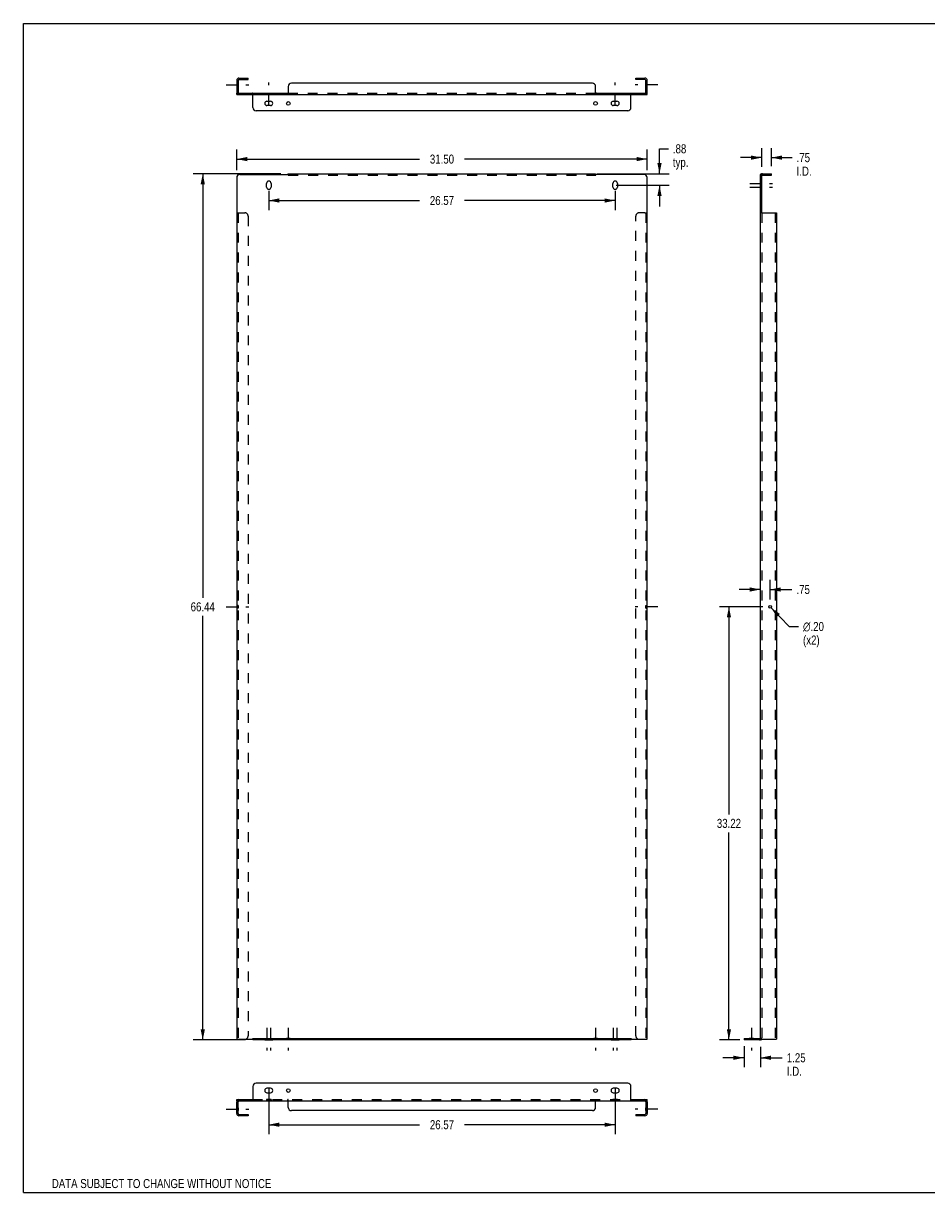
# Model space of a CAD drawing. Header units: inches. Extents: x 0 to 139, y 0 to 90.
# Tile 1 of 2: x 0 to 69, y 0 to 90. Entities that reach past the tile are written whole.
import ezdxf

# ---------------------------------------------------------------- set-up
doc = ezdxf.new("R2010")
doc.units = ezdxf.units.IN
doc.header["$LTSCALE"] = 7.62251
doc.header["$MEASUREMENT"] = 0
doc.linetypes.add('DASHED', pattern=[0.2, 0.1, -0.1])
doc.linetypes.add('HIDDEN', pattern=[0.2, 0.1, -0.1])
doc.layers.get('0').update_dxf_attribs({"linetype": 'CONTINUOUS'})
for name, color, linetype in [('001_SINGLE_WIDE', 7, 'CONTINUOUS'), ('02___PRT_ALL_AXES', 7, 'CONTINUOUS'), ('DEFAULT_2', 8, 'HIDDEN'), ('DIMENSIONS', 7, 'CONTINUOUS')]:
    doc.layers.add(name, color=color, linetype=linetype)
doc.styles.get("Standard").update_dxf_attribs({"font": 'txt', "width": 0.8})
doc.styles.add('TEXTSTYLE_1', font='gdt', dxfattribs={"width": 0.8})
doc.dimstyles.new('DIMSTYLE_1', dxfattribs={"dimtxt": 0.692955, "dimasz": 0.815242, "dimexe": 0.09, "dimexo": 0.07, "dimgap": 0.0425, "dimtad": 0, "dimtih": 1, "dimtoh": 1, "dimzin": 4, "dimdsep": 46, "dimtxsty": 'Standard', "dimblk": '_FILLED', "dimblk1": '_FILLED', "dimblk2": '_FILLED', "dimcen": 0.09, "dimadec": 0, "dimazin": 0, "dimtfac": 1, "dimtofl": 0, "dimtmove": 0, "dimatfit": 3, "dimldrblk": '_FILLED', "dimfxl": 0, "dimtolj": 1, "dimtzin": 4, "dimarcsym": 0})
doc.dimstyles.new('DIMSTYLE_2', dxfattribs={"dimtxt": 0.692955, "dimasz": 0.815242, "dimexe": 0.09, "dimexo": 0.07, "dimgap": 0.09, "dimtad": 0, "dimtih": 1, "dimtoh": 1, "dimzin": 4, "dimdsep": 46, "dimtxsty": 'Standard', "dimblk": '_FILLED', "dimblk1": '_FILLED', "dimblk2": '_FILLED', "dimcen": 0.09, "dimadec": 0, "dimazin": 0, "dimtfac": 1, "dimtofl": 0, "dimtmove": 0, "dimatfit": 3, "dimldrblk": '_FILLED', "dimfxl": 0, "dimtolj": 1, "dimtzin": 4, "dimarcsym": 0})

# ---------------------------------------------------------------- blocks, each defined once
blk = doc.blocks.new('_FILLED')
at = {"color": 0, "linetype": 'ByBlock'}
blk.add_solid([(0, 0), (-1, 0.2), (-1, -0.2)], dxfattribs=at)
blk = doc.blocks.new('*D1')
at = {"layer": 'DIMENSIONS', "color": 2, "linetype": 'Continuous'}
for p, q in [((16.365, 78.416), (16.365, 80.003)), ((47.861, 78.416), (47.861, 80.003)), ((16.365, 79.269), (30.381, 79.269)), ((47.861, 79.269), (33.846, 79.269))]:
    blk.add_line(p, q, dxfattribs=at)
at = {"layer": 'DIMENSIONS', "color": 2, "linetype": 'Continuous', "xscale": 0.8152416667, "yscale": 0.8152416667, "zscale": 0.8152416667, "rotation": 180}
blk.add_blockref('_FILLED', (16.365, 79.269), dxfattribs=at)
at = {"layer": 'DIMENSIONS', "color": 2, "linetype": 'Continuous', "xscale": 0.8152416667, "yscale": 0.8152416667, "zscale": 0.8152416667}
blk.add_blockref('_FILLED', (47.861, 79.269), dxfattribs=at)
at = {"layer": 'DIMENSIONS', "color": 2, "linetype": 'Continuous', "insert": (32.113, 79.615), "char_height": 0.693, "width": 2.77182, "attachment_point": 2, "line_spacing_factor": 0.9}
blk.add_mtext('31.50', dxfattribs=at)
blk = doc.blocks.new('*D2')
at = {"layer": '001_SINGLE_WIDE', "color": 2, "linetype": 'Continuous'}
for p, q in [((18.826, 76.834), (18.826, 75.358)), ((45.401, 76.834), (45.401, 75.358)), ((18.826, 76.092), (30.381, 76.092)), ((45.401, 76.092), (33.846, 76.092))]:
    blk.add_line(p, q, dxfattribs=at)
at = {"layer": '001_SINGLE_WIDE', "color": 2, "linetype": 'Continuous', "xscale": 0.8152416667, "yscale": 0.8152416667, "zscale": 0.8152416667, "rotation": 180}
blk.add_blockref('_FILLED', (18.826, 76.092), dxfattribs=at)
at = {"layer": '001_SINGLE_WIDE', "color": 2, "linetype": 'Continuous', "xscale": 0.8152416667, "yscale": 0.8152416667, "zscale": 0.8152416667}
blk.add_blockref('_FILLED', (45.401, 76.092), dxfattribs=at)
at = {"layer": '001_SINGLE_WIDE', "color": 2, "linetype": 'Continuous', "insert": (32.113, 76.438), "char_height": 0.693, "width": 2.77182, "attachment_point": 2, "line_spacing_factor": 0.9}
blk.add_mtext('26.57', dxfattribs=at)
blk = doc.blocks.new('*D3')
at = {"layer": 'DIMENSIONS', "color": 2, "linetype": 'Continuous'}
for p, q in [((48.803, 78.147), (48.803, 80.058)), ((48.803, 80.058), (49.482, 80.058)), ((44.008, 78.147), (49.536, 78.147)), ((45.489, 77.264), (49.536, 77.264)), ((48.803, 77.264), (48.803, 75.633))]:
    blk.add_line(p, q, dxfattribs=at)
at = {"layer": 'DIMENSIONS', "color": 2, "linetype": 'Continuous', "xscale": 0.8152416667, "yscale": 0.8152416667, "zscale": 0.8152416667}
for p, rotation in [((48.803, 78.147), 270), ((48.803, 77.264), 90)]:
    blk.add_blockref('_FILLED', p, dxfattribs=dict(at, rotation=rotation))
at = {"layer": 'DIMENSIONS', "color": 2, "linetype": 'Continuous', "insert": (49.828, 80.404), "char_height": 0.693, "width": 2.21746, "attachment_point": 1, "line_spacing_factor": 0.9}
blk.add_mtext('.88\\Ptyp.', dxfattribs=at)
blk = doc.blocks.new('*D4')
at = {"layer": 'DIMENSIONS', "color": 2, "linetype": 'Continuous'}
for p, q in [((56.72, 44.928), (53.396, 44.928)), ((54.13, 44.928), (54.13, 29.012)), ((54.13, 11.71), (54.13, 27.626)), ((54.97, 11.71), (53.396, 11.71))]:
    blk.add_line(p, q, dxfattribs=at)
at = {"layer": 'DIMENSIONS', "color": 2, "linetype": 'Continuous', "xscale": 0.8152416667, "yscale": 0.8152416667, "zscale": 0.8152416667}
for p, rotation in [((54.13, 44.928), 90), ((54.13, 11.71), 270)]:
    blk.add_blockref('_FILLED', p, dxfattribs=dict(at, rotation=rotation))
at = {"layer": 'DIMENSIONS', "color": 2, "linetype": 'Continuous', "insert": (54.13, 28.666), "char_height": 0.693, "width": 2.77182, "attachment_point": 2, "line_spacing_factor": 0.9}
blk.add_mtext('33.22', dxfattribs=at)
blk = doc.blocks.new('*D5')
at = {"layer": 'DIMENSIONS', "color": 2, "linetype": 'Continuous'}
for p, q in [((57.29, 45.499), (57.29, 46.99)), ((56.54, 46.256), (54.91, 46.256)), ((57.29, 46.256), (58.965, 46.256))]:
    blk.add_line(p, q, dxfattribs=at)
at = {"layer": 'DIMENSIONS', "color": 2, "linetype": 'Continuous', "xscale": 0.8152416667, "yscale": 0.8152416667, "zscale": 0.8152416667}
blk.add_blockref('_FILLED', (56.54, 46.256), dxfattribs=at)
at = {"layer": 'DIMENSIONS', "color": 2, "linetype": 'Continuous', "xscale": 0.8152416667, "yscale": 0.8152416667, "zscale": 0.8152416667, "rotation": 180}
blk.add_blockref('_FILLED', (57.29, 46.256), dxfattribs=at)
at = {"layer": 'DIMENSIONS', "color": 2, "linetype": 'Continuous', "insert": (59.312, 46.603), "char_height": 0.693, "width": 1.66309, "attachment_point": 1, "line_spacing_factor": 0.9}
blk.add_mtext('.75', dxfattribs=at)
blk = doc.blocks.new('*D6')
at = {"layer": 'DIMENSIONS', "color": 2, "linetype": 'Continuous'}
for p, q in [((57.361, 44.855), (58.745, 43.42)), ((58.745, 43.42), (59.465, 43.42))]:
    blk.add_line(p, q, dxfattribs=at)
at = {"layer": 'DIMENSIONS', "color": 2, "linetype": 'Continuous', "xscale": 0.8152416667, "yscale": 0.8152416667, "zscale": 0.8152416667, "rotation": 133.9515071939}
blk.add_blockref('_FILLED', (57.361, 44.855), dxfattribs=at)
at = {"layer": 'DIMENSIONS', "color": 2, "linetype": 'Continuous', "insert": (59.811, 43.766), "char_height": 0.69296, "width": 2.58703, "attachment_point": 1, "line_spacing_factor": 0.9, "style": 'TEXTSTYLE_1'}
blk.add_mtext('{\\Fgdt;n}\\Ftxt;.20\\P(x2)', dxfattribs=at)
blk = doc.blocks.new('*D7')
at = {"layer": 'DIMENSIONS', "color": 2, "linetype": 'Continuous'}
for p, q in [((19.756, 78.147), (13.028, 78.147)), ((13.761, 78.147), (13.761, 45.621)), ((13.761, 11.71), (13.761, 44.235)), ((17.044, 11.71), (13.028, 11.71))]:
    blk.add_line(p, q, dxfattribs=at)
at = {"layer": 'DIMENSIONS', "color": 2, "linetype": 'Continuous', "xscale": 0.8152416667, "yscale": 0.8152416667, "zscale": 0.8152416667}
for p, rotation in [((13.761, 78.147), 90), ((13.761, 11.71), 270)]:
    blk.add_blockref('_FILLED', p, dxfattribs=dict(at, rotation=rotation))
at = {"layer": 'DIMENSIONS', "color": 2, "linetype": 'Continuous', "insert": (13.761, 45.275), "char_height": 0.693, "width": 2.77182, "attachment_point": 2, "line_spacing_factor": 0.9}
blk.add_mtext('66.44', dxfattribs=at)
blk = doc.blocks.new('*D8')
at = {"layer": 'DIMENSIONS', "color": 2, "linetype": 'Continuous'}
for p, q in [((56.644, 78.666), (56.644, 80.114)), ((57.394, 78.718), (57.394, 80.114)), ((56.644, 79.38), (55.014, 79.38)), ((57.394, 79.38), (58.974, 79.38))]:
    blk.add_line(p, q, dxfattribs=at)
at = {"layer": 'DIMENSIONS', "color": 2, "linetype": 'Continuous', "xscale": 0.8152416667, "yscale": 0.8152416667, "zscale": 0.8152416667}
blk.add_blockref('_FILLED', (56.644, 79.38), dxfattribs=at)
at = {"layer": 'DIMENSIONS', "color": 2, "linetype": 'Continuous', "xscale": 0.8152416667, "yscale": 0.8152416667, "zscale": 0.8152416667, "rotation": 180}
blk.add_blockref('_FILLED', (57.394, 79.38), dxfattribs=at)
at = {"layer": 'DIMENSIONS', "color": 2, "linetype": 'Continuous', "insert": (59.321, 79.726), "char_height": 0.693, "width": 2.21746, "attachment_point": 1, "line_spacing_factor": 0.9}
blk.add_mtext('.75\\PI.D.', dxfattribs=at)
blk = doc.blocks.new('*D9')
at = {"layer": 'DIMENSIONS', "color": 2, "linetype": 'Continuous'}
for p, q in [((55.29, 11.243), (55.29, 9.61)), ((56.54, 11.191), (56.54, 9.61)), ((55.29, 10.344), (53.66, 10.344)), ((56.54, 10.344), (58.224, 10.344))]:
    blk.add_line(p, q, dxfattribs=at)
at = {"layer": 'DIMENSIONS', "color": 2, "linetype": 'Continuous', "xscale": 0.8152416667, "yscale": 0.8152416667, "zscale": 0.8152416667}
blk.add_blockref('_FILLED', (55.29, 10.344), dxfattribs=at)
at = {"layer": 'DIMENSIONS', "color": 2, "linetype": 'Continuous', "xscale": 0.8152416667, "yscale": 0.8152416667, "zscale": 0.8152416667, "rotation": 180}
blk.add_blockref('_FILLED', (56.54, 10.344), dxfattribs=at)
at = {"layer": 'DIMENSIONS', "color": 2, "linetype": 'Continuous', "insert": (58.57, 10.69), "char_height": 0.693, "width": 2.21746, "attachment_point": 1, "line_spacing_factor": 0.9}
blk.add_mtext('1.25\\PI.D.', dxfattribs=at)
blk = doc.blocks.new('*D10')
at = {"layer": '001_SINGLE_WIDE', "color": 2, "linetype": 'Continuous'}
for p, q in [((18.826, 7.43), (18.826, 4.474)), ((45.401, 7.43), (45.401, 4.474)), ((18.826, 5.208), (30.381, 5.208)), ((45.401, 5.208), (33.846, 5.208))]:
    blk.add_line(p, q, dxfattribs=at)
at = {"layer": '001_SINGLE_WIDE', "color": 2, "linetype": 'Continuous', "xscale": 0.8152416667, "yscale": 0.8152416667, "zscale": 0.8152416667, "rotation": 180}
blk.add_blockref('_FILLED', (18.826, 5.208), dxfattribs=at)
at = {"layer": '001_SINGLE_WIDE', "color": 2, "linetype": 'Continuous', "xscale": 0.8152416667, "yscale": 0.8152416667, "zscale": 0.8152416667}
blk.add_blockref('_FILLED', (45.401, 5.208), dxfattribs=at)
at = {"layer": '001_SINGLE_WIDE', "color": 2, "linetype": 'Continuous', "insert": (32.113, 5.555), "char_height": 0.693, "width": 2.77182, "attachment_point": 2, "line_spacing_factor": 0.9}
blk.add_mtext('26.57', dxfattribs=at)

msp = doc.modelspace()

# ---------------------------------------------------------------- linework, layer by layer
at = {"color": 7, "linetype": 'Continuous'}
for p, q in [((0, 0), (0, 89.677)), ((0, 89.677), (138.591, 89.677)), ((16.469, 85.302), (16.469, 84.4)), ((16.539, 85.372), (17.24, 85.372)), ((17.24, 85.372), (17.24, 85.476)), ((46.986, 85.372), (46.986, 85.476)), ((47.687, 85.372), (46.986, 85.372)), ((47.757, 84.4), (47.757, 85.302)), ((16.365, 84.226), (16.365, 84.33)), ((16.365, 84.33), (20.289, 84.33)), ((20.289, 84.33), (20.289, 84.226)), ((43.937, 84.33), (47.861, 84.33)), ((43.937, 84.33), (43.937, 84.226)), ((47.861, 84.226), (47.861, 84.33)), ((56.54, 78.095), (56.644, 78.095)), ((56.633, 78.127), (56.682, 78.035)), ((56.644, 75.147), (56.644, 78.095)), ((56.714, 78.043), (57.394, 78.043)), ((57.394, 78.043), (57.394, 78.147)), ((56.644, 75.147), (56.54, 75.147)), ((17.615, 11.814), (17.615, 11.71)), ((46.611, 11.71), (17.615, 11.71)), ((46.611, 11.814), (46.611, 11.71)), ((46.625, 11.743), (46.629, 11.746)), ((55.29, 11.814), (55.29, 11.71)), ((56.47, 11.71), (55.29, 11.71)), ((56.551, 11.73), (56.503, 11.822)), ((56.59, 11.74), (56.605, 11.742)), ((17.615, 8.142), (17.615, 7.131)), ((46.361, 8.392), (17.865, 8.392)), ((46.611, 7.131), (46.611, 8.142)), ((16.365, 7.038), (16.365, 7.142)), ((16.365, 7.038), (16.38, 7.038)), ((16.469, 6.066), (16.469, 6.968)), ((16.539, 7.038), (47.687, 7.038)), ((17.578, 7.038), (17.578, 7.142)), ((20.326, 6.538), (20.326, 7)), ((43.65, 6.288), (20.576, 6.288)), ((43.9, 6.538), (43.9, 7)), ((46.648, 7.038), (46.648, 7.142)), ((47.757, 6.968), (47.757, 6.066)), ((47.846, 7.038), (47.861, 7.038)), ((47.861, 7.038), (47.861, 7.142)), ((16.539, 5.996), (17.24, 5.996)), ((17.24, 5.996), (17.24, 5.892)), ((46.986, 5.996), (47.687, 5.996)), ((46.986, 5.996), (46.986, 5.892)), ((0, 0), (138.591, 0))]:
    msp.add_line(p, q, dxfattribs=at)
at = {"color": 3, "linetype": 'Continuous'}
for p, q in [((16.365, 85.302), (16.365, 84.4)), ((16.539, 85.476), (17.24, 85.476)), ((46.986, 85.476), (47.687, 85.476)), ((47.861, 84.4), (47.861, 85.302)), ((20.326, 84.83), (20.326, 84.319)), ((43.65, 85.08), (20.576, 85.08)), ((43.9, 84.319), (43.9, 84.83)), ((16.365, 84.226), (47.861, 84.226)), ((17.615, 83.226), (17.615, 84.189)), ((46.611, 83.226), (46.611, 84.189)), ((46.361, 82.976), (17.865, 82.976)), ((16.615, 78.095), (20.289, 78.095)), ((20.313, 78.114), (20.309, 78.111)), ((20.326, 78.147), (20.326, 78.127)), ((20.326, 78.147), (43.9, 78.147)), ((43.9, 78.147), (43.9, 78.127)), ((47.611, 78.095), (43.937, 78.095)), ((56.54, 11.762), (56.54, 78.095)), ((56.595, 78.117), (56.58, 78.114)), ((56.714, 78.147), (57.394, 78.147)), ((16.365, 77.845), (16.365, 11.762)), ((47.861, 11.762), (47.861, 77.845)), ((16.365, 75.147), (16.539, 75.147)), ((47.687, 75.147), (47.861, 75.147)), ((56.644, 75.147), (57.79, 75.147)), ((57.79, 75.147), (57.79, 11.762)), ((16.365, 11.762), (17.578, 11.762)), ((17.615, 11.814), (17.615, 11.822)), ((17.615, 11.814), (46.611, 11.814)), ((46.611, 11.814), (46.611, 11.822)), ((46.648, 11.762), (47.861, 11.762)), ((55.29, 11.814), (56.47, 11.814)), ((56.54, 11.762), (57.79, 11.762)), ((16.365, 7.142), (17.578, 7.142)), ((16.365, 6.066), (16.365, 6.968)), ((46.648, 7.142), (47.861, 7.142)), ((47.861, 6.968), (47.861, 6.066)), ((17.24, 5.892), (16.539, 5.892)), ((47.687, 5.892), (46.986, 5.892))]:
    msp.add_line(p, q, dxfattribs=at)
at = {"color": 7, "linetype": 'Continuous'}
for points in [[(20.301, 84.343), (20.3, 84.341), (20.299, 84.339), (20.298, 84.337), (20.297, 84.335), (20.296, 84.334), (20.294, 84.333), (20.293, 84.332), (20.292, 84.331), (20.291, 84.331), (20.289, 84.33)], [(20.326, 84.368), (20.324, 84.368), (20.322, 84.367), (20.32, 84.366), (20.318, 84.366), (20.317, 84.365), (20.315, 84.364), (20.314, 84.363), (20.312, 84.361), (20.311, 84.36), (20.309, 84.358), (20.308, 84.356), (20.307, 84.355), (20.306, 84.353), (20.305, 84.351), (20.304, 84.349), (20.303, 84.347), (20.301, 84.343)], [(43.9, 84.368), (43.902, 84.368), (43.904, 84.367), (43.906, 84.366), (43.908, 84.366), (43.91, 84.365), (43.911, 84.364), (43.913, 84.363), (43.914, 84.361), (43.916, 84.36), (43.917, 84.358), (43.918, 84.356), (43.92, 84.355), (43.921, 84.353), (43.922, 84.351), (43.923, 84.349), (43.924, 84.347)], [(43.924, 84.347), (43.926, 84.343), (43.927, 84.341), (43.927, 84.339), (43.928, 84.337), (43.93, 84.335), (43.931, 84.334), (43.932, 84.333), (43.933, 84.332), (43.934, 84.331), (43.936, 84.331), (43.937, 84.33)], [(56.673, 78.042), (56.672, 78.043), (56.67, 78.045), (56.669, 78.047), (56.667, 78.049), (56.665, 78.052), (56.663, 78.054), (56.661, 78.057), (56.659, 78.06), (56.657, 78.063), (56.655, 78.067), (56.653, 78.07), (56.651, 78.073), (56.649, 78.077), (56.648, 78.08), (56.647, 78.084), (56.646, 78.087), (56.645, 78.09), (56.645, 78.092), (56.644, 78.095)], [(56.682, 78.035), (56.682, 78.035), (56.681, 78.035), (56.68, 78.035), (56.68, 78.036), (56.679, 78.036), (56.678, 78.037), (56.677, 78.038), (56.675, 78.04), (56.674, 78.041), (56.673, 78.042)], [(17.602, 11.743), (17.598, 11.746), (17.596, 11.747), (17.595, 11.748), (17.594, 11.749), (17.592, 11.75), (17.591, 11.751), (17.589, 11.753), (17.587, 11.754), (17.586, 11.755), (17.584, 11.757), (17.582, 11.758), (17.58, 11.76), (17.578, 11.762)], [(17.615, 11.73), (17.614, 11.732), (17.612, 11.733), (17.611, 11.735), (17.61, 11.736), (17.609, 11.737), (17.607, 11.738), (17.606, 11.739), (17.606, 11.74), (17.605, 11.741), (17.604, 11.742), (17.603, 11.742), (17.602, 11.743)], [(46.611, 11.73), (46.613, 11.732), (46.614, 11.733), (46.615, 11.735), (46.617, 11.736), (46.618, 11.737), (46.619, 11.738), (46.62, 11.739), (46.621, 11.74), (46.622, 11.741), (46.623, 11.742), (46.624, 11.742), (46.625, 11.743)], [(46.629, 11.746), (46.63, 11.747), (46.631, 11.748), (46.633, 11.749), (46.634, 11.75), (46.636, 11.751), (46.637, 11.753), (46.639, 11.754), (46.641, 11.755), (46.642, 11.757), (46.644, 11.758), (46.646, 11.76), (46.648, 11.762)], [(56.551, 11.73), (56.555, 11.732), (56.56, 11.733), (56.564, 11.735), (56.569, 11.736), (56.575, 11.737), (56.58, 11.738), (56.585, 11.739), (56.59, 11.74)], [(56.605, 11.742), (56.609, 11.743), (56.614, 11.744), (56.618, 11.745), (56.621, 11.745), (56.624, 11.746), (56.628, 11.747), (56.631, 11.748), (56.633, 11.749), (56.636, 11.75), (56.638, 11.751), (56.64, 11.753), (56.641, 11.754), (56.642, 11.755), (56.643, 11.757), (56.644, 11.758), (56.644, 11.76), (56.644, 11.762)], [(17.606, 7.097), (17.605, 7.087), (17.604, 7.082), (17.603, 7.077), (17.602, 7.073), (17.601, 7.068), (17.6, 7.065), (17.599, 7.061), (17.598, 7.058), (17.596, 7.054), (17.595, 7.051), (17.594, 7.049), (17.592, 7.046), (17.591, 7.044), (17.589, 7.042), (17.587, 7.041), (17.586, 7.04), (17.584, 7.039), (17.582, 7.038), (17.58, 7.038), (17.578, 7.038)], [(17.615, 7.131), (17.614, 7.127), (17.612, 7.122), (17.611, 7.118), (17.61, 7.113), (17.609, 7.108), (17.607, 7.102), (17.606, 7.097)], [(20.303, 7.021), (20.301, 7.025), (20.3, 7.027), (20.299, 7.029), (20.298, 7.031), (20.297, 7.033), (20.296, 7.034), (20.294, 7.036), (20.293, 7.036), (20.292, 7.037), (20.291, 7.038), (20.289, 7.038)], [(20.326, 7), (20.324, 7.001), (20.322, 7.001), (20.32, 7.002), (20.318, 7.002), (20.317, 7.003), (20.315, 7.004), (20.314, 7.005), (20.312, 7.007), (20.311, 7.008), (20.309, 7.01), (20.308, 7.012), (20.307, 7.013), (20.306, 7.015), (20.305, 7.017), (20.304, 7.019), (20.303, 7.021)], [(43.9, 7), (43.902, 7.001), (43.904, 7.001), (43.906, 7.002), (43.908, 7.002), (43.91, 7.003), (43.911, 7.004), (43.913, 7.005), (43.914, 7.007), (43.916, 7.008), (43.917, 7.01), (43.918, 7.012), (43.92, 7.013), (43.921, 7.015), (43.922, 7.017), (43.923, 7.019), (43.924, 7.021), (43.926, 7.025)], [(43.926, 7.025), (43.927, 7.027), (43.927, 7.029), (43.928, 7.031), (43.93, 7.033), (43.931, 7.034), (43.932, 7.036), (43.933, 7.036), (43.934, 7.037), (43.936, 7.038), (43.937, 7.038)], [(46.611, 7.131), (46.613, 7.127), (46.614, 7.122), (46.615, 7.118), (46.617, 7.113), (46.618, 7.108), (46.619, 7.102), (46.62, 7.097), (46.622, 7.087)], [(46.622, 7.087), (46.623, 7.082), (46.624, 7.077), (46.625, 7.073), (46.626, 7.068), (46.627, 7.065), (46.628, 7.061), (46.629, 7.058), (46.63, 7.054), (46.631, 7.051), (46.633, 7.049), (46.634, 7.046), (46.636, 7.044), (46.637, 7.042), (46.639, 7.041), (46.641, 7.04), (46.642, 7.039), (46.644, 7.038), (46.646, 7.038), (46.648, 7.038)]]:
    msp.add_lwpolyline(points, dxfattribs=at)
at = {"color": 3, "linetype": 'Continuous'}
for points in [[(20.326, 84.319), (20.325, 84.315), (20.323, 84.311), (20.322, 84.306), (20.321, 84.301), (20.32, 84.296), (20.319, 84.291), (20.318, 84.286)], [(43.9, 84.319), (43.902, 84.315), (43.903, 84.311), (43.904, 84.306), (43.906, 84.301), (43.907, 84.296), (43.908, 84.291), (43.909, 84.286), (43.911, 84.276)], [(17.591, 84.21), (17.59, 84.214), (17.589, 84.216), (17.588, 84.218), (17.587, 84.22), (17.586, 84.222), (17.585, 84.223), (17.583, 84.224), (17.582, 84.225), (17.581, 84.226), (17.579, 84.226), (17.578, 84.226)], [(17.615, 84.189), (17.613, 84.189), (17.611, 84.19), (17.609, 84.19), (17.607, 84.191), (17.606, 84.192), (17.604, 84.193), (17.602, 84.194), (17.601, 84.195), (17.599, 84.197), (17.598, 84.199), (17.597, 84.2), (17.596, 84.202), (17.594, 84.204), (17.593, 84.206), (17.592, 84.208), (17.591, 84.21)], [(20.318, 84.286), (20.316, 84.276), (20.315, 84.271), (20.314, 84.266), (20.313, 84.261), (20.312, 84.257), (20.311, 84.253), (20.31, 84.25), (20.309, 84.247), (20.307, 84.243), (20.306, 84.24), (20.305, 84.237), (20.303, 84.235), (20.302, 84.233), (20.3, 84.231), (20.299, 84.23), (20.297, 84.229), (20.295, 84.228), (20.293, 84.227), (20.291, 84.227), (20.289, 84.226)], [(43.911, 84.276), (43.912, 84.271), (43.912, 84.266), (43.913, 84.261), (43.914, 84.257), (43.915, 84.253), (43.917, 84.25), (43.918, 84.247), (43.919, 84.243), (43.92, 84.24), (43.922, 84.237), (43.923, 84.235), (43.925, 84.233), (43.926, 84.231), (43.928, 84.23), (43.929, 84.229), (43.931, 84.228), (43.933, 84.227), (43.935, 84.227), (43.937, 84.226)], [(46.611, 84.189), (46.613, 84.189), (46.615, 84.19), (46.617, 84.19), (46.619, 84.191), (46.621, 84.192), (46.622, 84.193), (46.624, 84.194), (46.625, 84.195), (46.627, 84.197), (46.628, 84.199), (46.63, 84.2), (46.631, 84.202), (46.632, 84.204), (46.633, 84.206), (46.634, 84.208), (46.635, 84.21), (46.637, 84.214)], [(46.637, 84.214), (46.638, 84.216), (46.639, 84.218), (46.64, 84.22), (46.641, 84.222), (46.642, 84.223), (46.643, 84.224), (46.644, 84.225), (46.645, 84.226), (46.647, 84.226), (46.648, 84.226)], [(20.309, 78.111), (20.307, 78.11), (20.306, 78.109), (20.305, 78.108), (20.303, 78.106), (20.302, 78.105), (20.3, 78.104), (20.299, 78.103), (20.297, 78.101), (20.295, 78.1), (20.293, 78.098), (20.291, 78.097), (20.289, 78.095)], [(20.326, 78.127), (20.325, 78.125), (20.323, 78.123), (20.322, 78.122), (20.321, 78.121), (20.32, 78.119), (20.319, 78.118), (20.318, 78.117), (20.317, 78.117), (20.316, 78.116), (20.315, 78.115), (20.314, 78.114), (20.313, 78.114)], [(43.9, 78.127), (43.902, 78.125), (43.903, 78.123), (43.904, 78.122), (43.906, 78.121), (43.907, 78.119), (43.908, 78.118), (43.909, 78.117), (43.91, 78.117), (43.911, 78.116), (43.912, 78.115), (43.912, 78.114), (43.913, 78.114)], [(43.913, 78.114), (43.918, 78.111), (43.919, 78.11), (43.92, 78.109), (43.922, 78.108), (43.923, 78.106), (43.925, 78.105), (43.926, 78.104), (43.928, 78.103), (43.929, 78.101), (43.931, 78.1), (43.933, 78.098), (43.935, 78.097), (43.937, 78.095)], [(56.58, 78.114), (56.575, 78.114), (56.571, 78.113), (56.567, 78.112), (56.564, 78.111), (56.561, 78.111), (56.557, 78.11), (56.554, 78.109), (56.551, 78.108), (56.549, 78.106), (56.547, 78.105), (56.545, 78.104), (56.544, 78.103), (56.543, 78.101), (56.542, 78.1), (56.541, 78.098), (56.541, 78.097), (56.54, 78.095)], [(56.633, 78.127), (56.629, 78.125), (56.625, 78.123), (56.62, 78.122), (56.615, 78.121), (56.61, 78.119), (56.605, 78.118), (56.6, 78.117), (56.595, 78.117)], [(17.588, 11.787), (17.587, 11.783), (17.586, 11.78), (17.585, 11.776), (17.583, 11.773), (17.582, 11.77), (17.581, 11.767), (17.579, 11.764), (17.578, 11.762)], [(17.609, 11.822), (17.607, 11.821), (17.606, 11.82), (17.604, 11.82), (17.602, 11.818), (17.601, 11.817), (17.599, 11.816), (17.598, 11.814), (17.597, 11.812), (17.596, 11.81), (17.594, 11.808), (17.593, 11.805), (17.592, 11.803), (17.591, 11.8), (17.591, 11.797), (17.59, 11.793), (17.588, 11.787)], [(17.615, 11.822), (17.613, 11.822), (17.611, 11.822), (17.609, 11.822)], [(46.611, 11.822), (46.613, 11.822), (46.615, 11.822), (46.617, 11.822)], [(46.617, 11.822), (46.619, 11.821), (46.621, 11.82), (46.622, 11.82), (46.624, 11.818), (46.625, 11.817), (46.627, 11.816), (46.628, 11.814), (46.63, 11.812), (46.631, 11.81), (46.632, 11.808), (46.633, 11.805), (46.634, 11.803), (46.635, 11.8), (46.636, 11.797), (46.637, 11.793)], [(46.637, 11.793), (46.639, 11.787), (46.64, 11.783), (46.641, 11.78), (46.642, 11.776), (46.643, 11.773), (46.644, 11.77), (46.645, 11.767), (46.647, 11.764), (46.648, 11.762)], [(56.503, 11.822), (56.503, 11.822), (56.504, 11.822), (56.504, 11.822), (56.505, 11.821), (56.506, 11.82), (56.507, 11.82), (56.508, 11.818), (56.509, 11.817), (56.511, 11.816), (56.512, 11.815)], [(56.512, 11.815), (56.513, 11.814), (56.514, 11.812), (56.516, 11.81), (56.518, 11.808), (56.52, 11.805), (56.522, 11.803), (56.524, 11.8), (56.526, 11.797), (56.528, 11.793), (56.53, 11.79), (56.532, 11.787), (56.534, 11.783), (56.536, 11.78), (56.537, 11.776), (56.538, 11.773), (56.539, 11.77), (56.54, 11.767), (56.54, 11.764), (56.54, 11.762)], [(17.615, 7.179), (17.613, 7.179), (17.611, 7.178), (17.609, 7.178), (17.607, 7.177), (17.606, 7.176), (17.604, 7.175), (17.602, 7.174), (17.601, 7.173), (17.599, 7.171), (17.598, 7.169), (17.597, 7.168), (17.596, 7.166), (17.594, 7.164), (17.593, 7.162), (17.592, 7.16), (17.591, 7.158), (17.59, 7.154)], [(46.611, 7.179), (46.613, 7.179), (46.615, 7.178), (46.617, 7.178), (46.619, 7.177), (46.621, 7.176), (46.622, 7.175), (46.624, 7.174), (46.625, 7.173), (46.627, 7.171), (46.628, 7.169), (46.63, 7.168), (46.631, 7.166), (46.632, 7.164), (46.633, 7.162), (46.634, 7.16), (46.635, 7.158)], [(17.59, 7.154), (17.589, 7.152), (17.588, 7.15), (17.587, 7.148), (17.586, 7.146), (17.585, 7.145), (17.583, 7.144), (17.582, 7.143), (17.581, 7.142), (17.579, 7.142), (17.578, 7.142)], [(46.635, 7.158), (46.637, 7.154), (46.638, 7.152), (46.639, 7.15), (46.64, 7.148), (46.641, 7.146), (46.642, 7.145), (46.643, 7.144), (46.644, 7.143), (46.645, 7.142), (46.647, 7.142), (46.648, 7.142)]]:
    msp.add_lwpolyline(points, dxfattribs=at)
for centre, radius, start, end in [((16.539, 85.302), 0.174, 90, 180), ((47.687, 85.302), 0.174, 0, 90), ((16.539, 84.4), 0.174, 180, 203.73217), ((20.576, 84.83), 0.25, 90, 180), ((43.65, 84.83), 0.25, 0, 90), ((47.687, 84.4), 0.174, 336.26783, 360), ((17.865, 83.226), 0.25, 180, 270), ((46.361, 83.226), 0.25, 270, 360), ((16.615, 77.845), 0.25, 90, 180), ((47.611, 77.845), 0.25, 0, 90), ((56.714, 77.973), 0.174, 90, 117.72686), ((56.47, 11.884), 0.07, 270, 360), ((16.539, 6.968), 0.174, 90, 180), ((47.687, 6.968), 0.174, 0, 90), ((16.539, 6.066), 0.174, 180, 270), ((47.687, 6.066), 0.174, 270, 360)]:
    msp.add_arc(centre, radius, start, end, dxfattribs=at)
at = {"color": 7, "linetype": 'Continuous'}
for centre, radius, start, end in [((16.539, 85.302), 0.07, 90, 180), ((47.687, 85.302), 0.07, 0, 90), ((16.539, 84.4), 0.07, 180, 270), ((47.687, 84.4), 0.07, 270, 360), ((56.714, 77.973), 0.07, 90, 180), ((56.47, 11.884), 0.174, 270, 297.72686), ((17.865, 8.142), 0.25, 90, 180), ((46.361, 8.142), 0.25, 0, 90), ((16.539, 6.968), 0.07, 90, 180), ((20.576, 6.538), 0.25, 180, 270), ((43.65, 6.538), 0.25, 270, 360), ((47.687, 6.968), 0.07, 0, 90), ((16.539, 6.066), 0.07, 180, 270), ((47.687, 6.066), 0.07, 270, 360)]:
    msp.add_arc(centre, radius, start, end, dxfattribs=at)
at = {"layer": '02___PRT_ALL_AXES', "color": 2, "linetype": 'DASHED'}
for p, q in [((15.55, 84.976), (17.284, 84.976)), ((18.826, 83.411), (18.826, 85.146)), ((45.401, 83.411), (45.401, 85.146)), ((48.676, 84.976), (46.942, 84.976)), ((55.725, 77.404), (57.46, 77.404)), ((55.725, 77.123), (57.46, 77.123)), ((15.55, 44.928), (17.284, 44.928)), ((48.676, 44.928), (46.942, 44.928)), ((18.685, 12.629), (18.685, 10.895)), ((18.966, 12.629), (18.966, 10.895)), ((20.326, 12.629), (20.326, 10.895)), ((43.901, 12.629), (43.901, 10.895)), ((45.26, 12.629), (45.26, 10.895)), ((45.541, 12.629), (45.541, 10.895)), ((55.853, 12.629), (55.853, 10.895)), ((18.826, 7.957), (18.826, 6.222)), ((45.401, 7.957), (45.401, 6.222)), ((15.55, 6.392), (17.284, 6.392)), ((48.676, 6.392), (46.942, 6.392))]:
    msp.add_line(p, q, dxfattribs=at)
at = {"layer": '02___PRT_ALL_AXES', "color": 8, "linetype": 'HIDDEN'}
for p, q in [((16.365, 85.078), (16.365, 84.875)), ((16.469, 85.078), (16.365, 85.078)), ((16.469, 84.875), (16.365, 84.875)), ((16.469, 85.078), (16.469, 84.875)), ((18.654, 84.226), (18.654, 84.33)), ((18.654, 84.33), (18.998, 84.33)), ((18.998, 84.226), (18.998, 84.33)), ((45.229, 84.33), (45.573, 84.33)), ((45.229, 84.226), (45.229, 84.33)), ((45.573, 84.226), (45.573, 84.33)), ((47.861, 85.078), (47.757, 85.078)), ((47.757, 84.875), (47.757, 85.078)), ((47.861, 84.875), (47.757, 84.875)), ((47.861, 84.875), (47.861, 85.078)), ((18.654, 84.226), (18.998, 84.226)), ((45.229, 84.226), (45.573, 84.226)), ((56.54, 76.951), (56.54, 77.576)), ((56.644, 77.576), (56.54, 77.576)), ((56.644, 76.951), (56.644, 77.576)), ((56.644, 76.951), (56.54, 76.951)), ((16.365, 45.03), (16.365, 44.827)), ((16.469, 45.03), (16.365, 45.03)), ((16.469, 45.03), (16.469, 44.827)), ((47.757, 45.03), (47.861, 45.03)), ((47.757, 44.827), (47.757, 45.03)), ((47.861, 44.827), (47.861, 45.03)), ((16.469, 44.827), (16.365, 44.827)), ((47.757, 44.827), (47.861, 44.827)), ((18.513, 11.814), (19.138, 11.814)), ((18.513, 11.71), (18.513, 11.814)), ((18.513, 11.71), (19.138, 11.71)), ((19.138, 11.71), (19.138, 11.814)), ((20.466, 11.814), (20.185, 11.814)), ((20.185, 11.71), (20.185, 11.814)), ((20.466, 11.71), (20.185, 11.71)), ((20.466, 11.71), (20.466, 11.814)), ((44.041, 11.814), (43.76, 11.814)), ((43.76, 11.71), (43.76, 11.814)), ((44.041, 11.71), (43.76, 11.71)), ((44.041, 11.71), (44.041, 11.814)), ((45.088, 11.814), (45.713, 11.814)), ((45.088, 11.71), (45.088, 11.814)), ((45.088, 11.71), (45.713, 11.71)), ((45.713, 11.71), (45.713, 11.814)), ((56.025, 11.814), (55.681, 11.814)), ((55.681, 11.814), (55.681, 11.71)), ((56.025, 11.71), (55.681, 11.71)), ((55.712, 11.71), (55.712, 11.814)), ((55.993, 11.71), (55.993, 11.814)), ((56.025, 11.814), (56.025, 11.71)), ((16.365, 6.493), (16.365, 6.29)), ((16.469, 6.493), (16.365, 6.493)), ((16.469, 6.29), (16.365, 6.29)), ((16.469, 6.493), (16.469, 6.29)), ((18.654, 7.142), (18.654, 7.038)), ((18.998, 7.142), (18.654, 7.142)), ((18.998, 7.038), (18.654, 7.038)), ((18.998, 7.142), (18.998, 7.038)), ((45.573, 7.142), (45.229, 7.142)), ((45.229, 7.142), (45.229, 7.038)), ((45.573, 7.038), (45.229, 7.038)), ((45.573, 7.142), (45.573, 7.038)), ((47.861, 6.493), (47.757, 6.493)), ((47.757, 6.29), (47.757, 6.493)), ((47.861, 6.29), (47.757, 6.29)), ((47.861, 6.29), (47.861, 6.493))]:
    msp.add_line(p, q, dxfattribs=at)
at = {"layer": '02___PRT_ALL_AXES', "color": 3, "linetype": 'Continuous'}
for p, q in [((18.685, 83.711), (18.966, 83.711)), ((45.26, 83.711), (45.541, 83.711)), ((18.966, 83.367), (18.685, 83.367)), ((45.541, 83.367), (45.26, 83.367)), ((18.654, 77.123), (18.654, 77.404)), ((18.998, 77.404), (18.998, 77.123)), ((45.229, 77.123), (45.229, 77.404)), ((45.573, 77.404), (45.573, 77.123))]:
    msp.add_line(p, q, dxfattribs=at)
at = {"layer": '02___PRT_ALL_AXES', "color": 7, "linetype": 'Continuous'}
for p, q in [((18.966, 8.001), (18.685, 8.001)), ((18.685, 7.657), (18.966, 7.657)), ((45.541, 8.001), (45.26, 8.001)), ((45.26, 7.657), (45.541, 7.657))]:
    msp.add_line(p, q, dxfattribs=at)
at = {"layer": '02___PRT_ALL_AXES', "color": 3, "linetype": 'Continuous'}
for centre, radius in [((20.326, 83.539), 0.141), ((43.901, 83.539), 0.141), ((57.29, 44.928), 0.102)]:
    msp.add_circle(centre, radius, dxfattribs=at)
at = {"layer": '02___PRT_ALL_AXES', "color": 7, "linetype": 'Continuous'}
for centre in [(20.326, 7.829), (43.901, 7.829)]:
    msp.add_circle(centre, 0.141, dxfattribs=at)
at = {"layer": '02___PRT_ALL_AXES', "color": 3, "linetype": 'Continuous'}
for centre, start, end in [((18.685, 83.539), 90, 270), ((18.966, 83.539), 270, 90), ((45.26, 83.539), 90, 270), ((45.541, 83.539), 270, 90), ((18.826, 77.404), 0, 180), ((18.826, 77.123), 180, 360), ((45.401, 77.404), 0, 180), ((45.401, 77.123), 180, 360)]:
    msp.add_arc(centre, 0.172, start, end, dxfattribs=at)
at = {"layer": '02___PRT_ALL_AXES', "color": 7, "linetype": 'Continuous'}
for centre, start, end in [((18.685, 7.829), 90, 270), ((18.966, 7.829), 270, 90), ((45.26, 7.829), 90, 270), ((45.541, 7.829), 270, 90)]:
    msp.add_arc(centre, 0.172, start, end, dxfattribs=at)
at = {"layer": 'DEFAULT_2', "color": 8, "linetype": 'HIDDEN'}
for p, q in [((17.578, 84.33), (17.578, 84.226)), ((20.289, 84.33), (43.937, 84.33)), ((46.648, 84.33), (46.648, 84.226)), ((17.615, 84.237), (17.615, 84.189)), ((46.611, 84.237), (46.611, 84.189)), ((20.326, 78.035), (20.326, 78.127)), ((20.326, 78.043), (43.9, 78.043)), ((43.9, 78.035), (43.9, 78.127)), ((56.593, 78.095), (56.59, 78.095)), ((16.469, 75.147), (16.469, 11.762)), ((16.539, 75.147), (16.99, 75.147)), ((17.24, 74.897), (17.24, 12.012)), ((46.986, 12.012), (46.986, 74.897)), ((47.687, 75.147), (47.236, 75.147)), ((47.757, 75.147), (47.757, 11.762)), ((56.644, 75.147), (56.644, 11.762)), ((57.686, 75.147), (57.686, 11.762)), ((56.592, 11.762), (56.594, 11.762)), ((16.38, 7.038), (16.539, 7.038)), ((17.578, 7.142), (46.648, 7.142)), ((20.289, 7.038), (20.289, 7.142)), ((20.326, 7.049), (20.326, 7)), ((43.9, 7.049), (43.9, 7)), ((43.937, 7.038), (43.937, 7.142)), ((47.687, 7.038), (47.846, 7.038))]:
    msp.add_line(p, q, dxfattribs=at)
for points in [[(17.605, 84.281), (17.604, 84.286), (17.603, 84.291), (17.602, 84.295), (17.601, 84.3), (17.6, 84.304), (17.599, 84.307), (17.598, 84.31), (17.596, 84.314), (17.595, 84.317), (17.594, 84.319), (17.592, 84.322), (17.591, 84.324), (17.589, 84.326), (17.587, 84.327), (17.586, 84.328), (17.584, 84.329), (17.582, 84.33), (17.58, 84.33), (17.578, 84.33)], [(46.62, 84.271), (46.622, 84.281), (46.623, 84.286), (46.624, 84.291), (46.625, 84.295), (46.626, 84.3), (46.627, 84.304), (46.628, 84.307), (46.629, 84.31), (46.63, 84.314), (46.631, 84.317), (46.633, 84.319), (46.634, 84.322), (46.636, 84.324), (46.637, 84.326), (46.639, 84.327), (46.641, 84.328), (46.642, 84.329), (46.644, 84.33), (46.646, 84.33), (46.648, 84.33)], [(17.615, 84.237), (17.614, 84.241), (17.612, 84.246), (17.611, 84.25), (17.61, 84.255), (17.609, 84.261), (17.607, 84.266), (17.606, 84.271), (17.605, 84.281)], [(46.611, 84.237), (46.613, 84.241), (46.614, 84.246), (46.615, 84.25), (46.617, 84.255), (46.618, 84.261), (46.619, 84.266), (46.62, 84.271)], [(20.301, 78.063), (20.299, 78.07), (20.298, 78.073), (20.297, 78.077), (20.296, 78.08), (20.294, 78.084), (20.293, 78.087), (20.292, 78.09), (20.291, 78.092), (20.289, 78.095)], [(20.326, 78.035), (20.324, 78.035), (20.322, 78.035), (20.32, 78.035), (20.318, 78.036), (20.317, 78.036), (20.315, 78.037), (20.314, 78.038), (20.312, 78.04), (20.311, 78.041), (20.309, 78.043), (20.308, 78.045), (20.307, 78.047), (20.306, 78.049), (20.305, 78.052), (20.304, 78.054), (20.303, 78.057), (20.302, 78.06), (20.301, 78.063)], [(43.9, 78.035), (43.902, 78.035), (43.904, 78.035), (43.906, 78.035), (43.908, 78.036), (43.91, 78.036), (43.911, 78.037), (43.913, 78.038), (43.914, 78.04), (43.916, 78.041), (43.917, 78.043), (43.918, 78.045), (43.92, 78.047), (43.921, 78.049), (43.922, 78.052), (43.923, 78.054), (43.924, 78.057), (43.925, 78.06), (43.926, 78.063), (43.927, 78.07)], [(43.927, 78.07), (43.928, 78.073), (43.93, 78.077), (43.931, 78.08), (43.932, 78.084), (43.933, 78.087), (43.934, 78.09), (43.936, 78.092), (43.937, 78.095)], [(56.59, 78.095), (56.59, 78.095), (56.589, 78.095), (56.589, 78.095), (56.588, 78.095), (56.588, 78.095), (56.588, 78.095), (56.587, 78.095), (56.587, 78.095)], [(56.587, 78.095), (56.587, 78.095), (56.587, 78.095), (56.588, 78.095), (56.588, 78.095), (56.588, 78.095), (56.589, 78.095), (56.589, 78.095), (56.59, 78.095), (56.59, 78.095), (56.591, 78.094), (56.591, 78.094), (56.592, 78.094), (56.593, 78.094), (56.593, 78.094), (56.594, 78.094), (56.595, 78.093), (56.596, 78.093), (56.596, 78.093), (56.597, 78.093), (56.598, 78.092), (56.599, 78.092), (56.599, 78.092), (56.6, 78.092), (56.601, 78.091), (56.602, 78.091), (56.603, 78.091), (56.604, 78.09), (56.605, 78.09), (56.605, 78.09), (56.606, 78.089), (56.607, 78.089), (56.608, 78.088), (56.609, 78.088), (56.61, 78.088), (56.611, 78.087), (56.612, 78.087), (56.613, 78.086), (56.614, 78.086), (56.615, 78.085), (56.616, 78.085), (56.617, 78.084), (56.618, 78.084), (56.619, 78.083), (56.62, 78.083), (56.621, 78.082), (56.622, 78.082), (56.623, 78.081), (56.624, 78.081), (56.625, 78.08), (56.626, 78.079), (56.627, 78.079), (56.628, 78.078), (56.629, 78.078), (56.63, 78.077), (56.631, 78.077), (56.632, 78.076), (56.633, 78.075), (56.634, 78.075), (56.635, 78.074), (56.636, 78.073), (56.637, 78.073), (56.638, 78.072), (56.639, 78.071), (56.64, 78.071), (56.641, 78.07), (56.642, 78.069), (56.643, 78.069), (56.644, 78.068), (56.645, 78.067), (56.646, 78.066), (56.647, 78.066), (56.648, 78.065), (56.649, 78.064), (56.65, 78.063), (56.651, 78.063), (56.652, 78.062), (56.653, 78.061), (56.654, 78.06), (56.655, 78.06), (56.655, 78.059), (56.656, 78.058), (56.657, 78.057), (56.658, 78.056), (56.659, 78.055), (56.66, 78.054), (56.661, 78.054), (56.662, 78.053), (56.663, 78.052), (56.664, 78.051), (56.665, 78.05), (56.666, 78.049), (56.667, 78.048), (56.668, 78.047), (56.669, 78.046), (56.67, 78.045), (56.671, 78.044), (56.672, 78.043), (56.673, 78.042), (56.673, 78.042)], [(56.591, 78.095), (56.591, 78.095), (56.59, 78.095)], [(56.597, 11.762), (56.597, 11.762), (56.597, 11.762), (56.597, 11.762), (56.597, 11.762), (56.597, 11.762), (56.596, 11.762), (56.596, 11.762), (56.595, 11.762), (56.595, 11.762), (56.594, 11.762), (56.593, 11.763), (56.593, 11.763), (56.592, 11.763), (56.591, 11.763), (56.591, 11.763), (56.59, 11.763), (56.589, 11.764), (56.589, 11.764), (56.588, 11.764), (56.587, 11.764), (56.586, 11.765), (56.585, 11.765), (56.585, 11.765), (56.584, 11.766), (56.583, 11.766), (56.582, 11.766), (56.581, 11.767), (56.58, 11.767), (56.579, 11.767), (56.578, 11.768), (56.578, 11.768), (56.577, 11.768), (56.576, 11.769), (56.575, 11.769), (56.574, 11.77), (56.573, 11.77), (56.572, 11.771), (56.571, 11.771), (56.57, 11.772), (56.569, 11.772), (56.568, 11.772), (56.567, 11.773), (56.566, 11.774), (56.565, 11.774), (56.564, 11.775), (56.563, 11.775), (56.562, 11.776), (56.561, 11.776), (56.56, 11.777), (56.559, 11.777), (56.558, 11.778), (56.557, 11.778), (56.556, 11.779), (56.555, 11.78), (56.554, 11.78), (56.553, 11.781), (56.552, 11.781), (56.551, 11.782), (56.55, 11.783), (56.549, 11.783), (56.548, 11.784), (56.547, 11.785), (56.546, 11.785), (56.545, 11.786), (56.544, 11.787), (56.543, 11.787), (56.542, 11.788), (56.541, 11.789), (56.54, 11.79), (56.539, 11.79), (56.538, 11.791), (56.537, 11.792), (56.536, 11.793), (56.535, 11.793), (56.534, 11.794), (56.533, 11.795), (56.532, 11.796), (56.531, 11.796), (56.53, 11.797), (56.529, 11.798), (56.528, 11.799), (56.527, 11.8), (56.526, 11.801), (56.525, 11.801), (56.524, 11.802), (56.524, 11.803), (56.523, 11.804), (56.522, 11.805), (56.521, 11.806), (56.52, 11.807), (56.519, 11.808), (56.518, 11.809), (56.517, 11.81), (56.516, 11.811), (56.515, 11.812), (56.514, 11.812), (56.513, 11.813), (56.512, 11.814), (56.512, 11.815)], [(56.593, 11.762), (56.594, 11.762), (56.595, 11.762)], [(56.595, 11.762), (56.595, 11.762), (56.596, 11.762), (56.596, 11.762), (56.597, 11.762), (56.597, 11.762), (56.597, 11.762), (56.597, 11.762), (56.597, 11.762)], [(20.316, 7.092), (20.315, 7.097), (20.314, 7.102), (20.313, 7.107), (20.312, 7.111), (20.311, 7.115), (20.31, 7.118), (20.309, 7.122), (20.307, 7.125), (20.306, 7.128), (20.305, 7.131), (20.303, 7.133), (20.302, 7.135), (20.3, 7.137), (20.299, 7.138), (20.297, 7.139), (20.295, 7.14), (20.293, 7.141), (20.291, 7.141), (20.289, 7.142)], [(20.326, 7.049), (20.325, 7.053), (20.323, 7.057), (20.322, 7.062), (20.321, 7.067), (20.32, 7.072), (20.319, 7.077), (20.318, 7.082), (20.316, 7.092)], [(43.9, 7.049), (43.902, 7.053), (43.903, 7.057), (43.904, 7.062), (43.906, 7.067), (43.907, 7.072), (43.908, 7.077), (43.909, 7.082)], [(43.909, 7.082), (43.911, 7.092), (43.912, 7.097), (43.912, 7.102), (43.913, 7.107), (43.914, 7.111), (43.915, 7.115), (43.917, 7.118), (43.918, 7.122), (43.919, 7.125), (43.92, 7.128), (43.922, 7.131), (43.923, 7.133), (43.925, 7.135), (43.926, 7.137), (43.928, 7.138), (43.929, 7.139), (43.931, 7.14), (43.933, 7.141), (43.935, 7.141), (43.937, 7.142)]]:
    msp.add_lwpolyline(points, dxfattribs=at)
for centre, radius, start, end in [((16.539, 84.4), 0.174, 203.73217, 270), ((47.687, 84.4), 0.174, 270, 336.26783), ((56.714, 77.973), 0.174, 117.72686, 180), ((16.99, 74.897), 0.25, 0, 90), ((47.236, 74.897), 0.25, 90, 180), ((16.99, 12.012), 0.25, 270, 360), ((47.236, 12.012), 0.25, 180, 270), ((56.47, 11.884), 0.174, 297.72686, 360)]:
    msp.add_arc(centre, radius, start, end, dxfattribs=at)

# ---------------------------------------------------------------- texts
at = {"layer": 'DIMENSIONS', "color": 2, "linetype": 'Continuous', "insert": (10.604, 1.042), "char_height": 0.69296, "width": 20.51148, "attachment_point": 2, "line_spacing_factor": 0.9}
msp.add_mtext('DATA SUBJECT TO CHANGE WITHOUT NOTICE', dxfattribs=at)

# ---------------------------------------------------------------- dimensions: what is measured, and where the dimension line sits
at = {"layer": '001_SINGLE_WIDE', "color": 2, "linetype": 'Continuous'}
dim = msp.add_linear_dim(base=(45.4005, 76.0919), p1=(18.8257, 76.9037), p2=(45.4005, 76.9037), dimstyle='DIMSTYLE_1', dxfattribs=at)
dim.commit()
dim.dimension.update_dxf_attribs({"geometry": '*D2', "text_midpoint": (32.1131, 76.0919), "dimtype": 160})
dim = msp.add_linear_dim(base=(18.8257, 5.2081), p1=(45.4005, 7.5005), p2=(18.8257, 7.5005), angle=180, dimstyle='DIMSTYLE_1', dxfattribs=at)
dim.commit()
dim.dimension.update_dxf_attribs({"geometry": '*D10', "text_midpoint": (32.1131, 5.2081), "dimtype": 160})
at = {"layer": 'DIMENSIONS', "color": 2, "linetype": 'Continuous'}
for base, p1, p2, picture, middle in [((47.861, 79.269), (16.365, 78.346), (47.861, 78.346), '*D1', (32.113, 79.269)), ((57.29, 46.256), (56.54, 75.147), (57.29, 45.429), '*D5', (60.143, 46.256))]:
    dim = msp.add_linear_dim(base=base, p1=p1, p2=p2, dimstyle='DIMSTYLE_1', dxfattribs=at)
    dim.commit()
    dim.dimension.update_dxf_attribs({"geometry": picture, "text_midpoint": middle, "dimtype": 160})
for base, p1, p2, angle, text, picture, middle in [((48.803, 77.264), (43.938, 78.147), (45.419, 77.264), 270, '<>\\Ptyp.', '*D3', (50.937, 79.538)), ((55.29, 10.344), (56.54, 11.261), (55.29, 11.313), 180, '<>\\PI.D.', '*D9', (59.679, 9.824))]:
    dim = msp.add_linear_dim(base=base, p1=p1, p2=p2, angle=angle, text=text, dimstyle='DIMSTYLE_1', dxfattribs=at)
    dim.commit()
    dim.dimension.update_dxf_attribs({"geometry": picture, "text_midpoint": middle, "dimtype": 160})
dim = msp.add_linear_dim(base=(57.394, 79.38), p1=(56.644, 80.184), p2=(57.394, 80.184), text='<>\\PI.D.', dimstyle='DIMSTYLE_1', dxfattribs=at)
dim.commit()
dim.dimension.update_dxf_attribs({"geometry": '*D8', "text_midpoint": (60.43, 78.86), "dimtype": 160})
for base, p1, p2, angle, picture, middle in [((13.761, 11.71), (19.826, 78.147), (17.114, 11.71), 270, '*D7', (13.761, 44.928)), ((54.13, 44.928), (55.04, 11.71), (56.79, 44.928), 90, '*D4', (54.13, 28.319))]:
    dim = msp.add_linear_dim(base=base, p1=p1, p2=p2, angle=angle, dimstyle='DIMSTYLE_1', dxfattribs=at)
    dim.commit()
    dim.dimension.update_dxf_attribs({"geometry": picture, "text_midpoint": middle, "dimtype": 160})
dim = msp.add_diameter_dim_2p(p1=(57.361, 44.855), p2=(57.22, 45.001), text='<>\\P(x2)', dimstyle='DIMSTYLE_2', dxfattribs=at)
dim.commit()
dim.dimension.update_dxf_attribs({"geometry": '*D6', "text_midpoint": (61.105, 42.9), "dimtype": 163})

doc.saveas('drawing.dxf')
